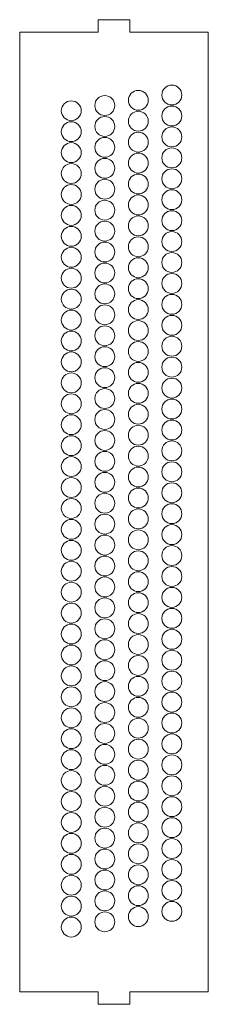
# Model space of a CAD drawing. Header units: millimetres. Extents: x 0 to 90, y -6 to 464.
import ezdxf

# ---------------------------------------------------------------- set-up
doc = ezdxf.new("R2010")
doc.units = ezdxf.units.MM

msp = doc.modelspace()

# ---------------------------------------------------------------- linework, layer by layer
at = {"color": 7, "linetype": 'Continuous', "lineweight": 15}
for p, q in [((37.5, 464.4), (37.5, 458.4)), ((52.5, 464.4), (37.5, 464.4)), ((52.5, 458.4), (52.5, 464.4)), ((37.5, 458.4), (0, 458.4)), ((0, 458.4), (0, 0)), ((90, 458.4), (52.5, 458.4)), ((90, 0), (90, 458.4)), ((0, 0), (37.5, 0)), ((37.5, 0), (37.5, -6)), ((52.5, 0), (90, 0)), ((52.5, -6), (52.5, 0)), ((37.5, -6), (52.5, -6))]:
    msp.add_line(p, q, dxfattribs=at)
for centre in [(72.6, 428.4), (40.6, 423.4), (56.6, 425.9), (24.6, 420.9), (56.6, 415.9), (72.6, 418.4), (24.6, 410.9), (40.6, 413.4), (56.6, 405.9), (72.6, 408.4), (24.6, 400.9), (40.6, 403.4), (56.6, 395.9), (72.6, 398.4), (24.6, 390.9), (40.6, 393.4), (56.6, 385.9), (72.6, 388.4), (40.6, 383.4), (24.6, 380.9), (72.6, 378.4), (40.6, 373.4), (56.6, 375.9), (24.6, 370.9), (72.6, 368.4), (40.6, 363.4), (56.6, 365.9), (24.6, 360.9), (72.6, 358.4), (40.6, 353.4), (56.6, 355.9), (24.6, 350.9), (72.6, 348.4), (40.6, 343.4), (56.6, 345.9), (24.6, 340.9), (56.6, 335.9), (72.6, 338.4), (24.6, 330.9), (40.6, 333.4), (56.6, 325.9), (72.6, 328.4), (24.6, 320.9), (40.6, 323.4), (56.6, 315.9), (72.6, 318.4), (24.6, 310.9), (40.6, 313.4), (56.6, 305.9), (72.6, 308.4), (40.6, 303.4), (24.6, 300.9), (72.6, 298.4), (40.6, 293.4), (56.6, 295.9), (24.6, 290.9), (72.6, 288.4), (40.6, 283.4), (56.6, 285.9), (24.6, 280.9), (72.6, 278.4), (40.6, 273.4), (56.6, 275.9), (24.6, 270.9), (72.6, 268.4), (40.6, 263.4), (56.6, 265.9), (24.6, 260.9), (56.6, 255.9), (72.6, 258.4), (24.6, 250.9), (40.6, 253.4), (56.6, 245.9), (72.6, 248.4), (24.6, 240.9), (40.6, 243.4), (56.6, 235.9), (72.6, 238.4), (24.6, 230.9), (40.6, 233.4), (56.6, 225.9), (72.6, 228.4), (40.6, 223.4), (24.6, 220.9), (72.6, 218.4), (40.6, 213.4), (56.6, 215.9), (24.6, 210.9), (72.6, 208.4), (40.6, 203.4), (56.6, 205.9), (24.6, 200.9), (72.6, 198.4), (40.6, 193.4), (56.6, 195.9), (24.6, 190.9), (72.6, 188.4), (56.6, 185.9), (24.6, 180.9), (40.6, 183.4), (56.6, 175.9), (72.6, 178.4), (24.6, 170.9), (40.6, 173.4), (56.6, 165.9), (72.6, 168.4), (24.6, 160.9), (40.6, 163.4), (56.6, 155.9), (72.6, 158.4), (24.6, 150.9), (40.6, 153.4), (56.6, 145.9), (72.6, 148.4), (40.6, 143.4), (24.6, 140.9), (72.6, 138.4), (40.6, 133.4), (56.6, 135.9), (24.6, 130.9), (72.6, 128.4), (40.6, 123.4), (56.6, 125.9), (24.6, 120.9), (72.6, 118.4), (40.6, 113.4), (56.6, 115.9), (24.6, 110.9), (72.6, 108.4), (56.6, 105.9), (24.6, 100.9), (40.6, 103.4), (56.6, 95.9), (72.6, 98.4), (24.6, 90.9), (40.6, 93.4), (56.6, 85.9), (72.6, 88.4), (24.6, 80.9), (40.6, 83.4), (56.6, 75.9), (72.6, 78.4), (24.6, 70.9), (40.6, 73.4), (56.6, 65.9), (72.6, 68.4), (40.6, 63.4), (24.6, 60.9), (72.6, 58.4), (40.6, 53.4), (56.6, 55.9), (24.6, 50.9), (72.6, 48.4), (40.6, 43.4), (56.6, 45.9), (24.6, 40.9), (72.6, 38.4), (40.6, 33.4), (56.6, 35.9), (24.6, 30.9)]:
    msp.add_circle(centre, 4.75, dxfattribs=at)

doc.saveas('drawing.dxf')
